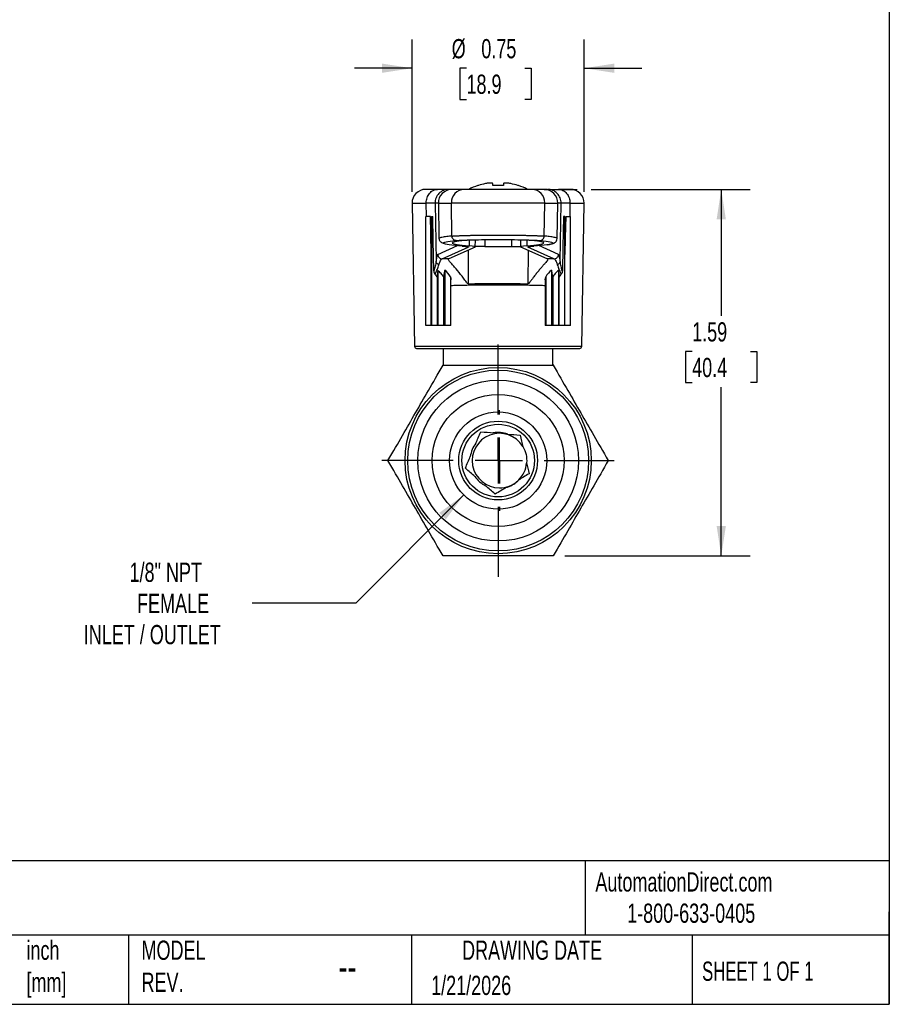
# Model space of a CAD drawing. Header units: inches. Extents: x 0.2 to 10.8, y 0.2 to 8.2.
# Tile 2 of 3: x 7 to 10.8, y 0.2 to 4.5. Entities that reach past the tile are written whole.
import ezdxf

# ---------------------------------------------------------------- set-up
doc = ezdxf.new("R2010")
doc.units = ezdxf.units.IN
doc.header["$MEASUREMENT"] = 0
doc.linetypes.add('SLD-Center', pattern=[0.75, 0.6, -0.05, 0.05, -0.05])
doc.linetypes.add('SLD-Solid', pattern=[0])
doc.layers.add('CENTER', color=40, linetype='SLD-Center')
doc.layers.add('DIMENSIONS', color=140, linetype='SLD-Solid', lineweight=25)
doc.layers.add('TEXT', color=140, linetype='SLD-Solid', lineweight=25)
doc.styles.add('SLDTEXTSTYLE0', font='TXT', dxfattribs={"width": 0.7})
doc.styles.add('SLDTEXTSTYLE1', font='TXT', dxfattribs={"width": 0.65})
doc.dimstyles.new('SLDDIMSTYLE0', dxfattribs={"dimtxt": 0.084961, "dimasz": 0.13, "dimexe": 0, "dimexo": 0.0625, "dimgap": 0.02124, "dimtad": 0, "dimtih": 1, "dimtoh": 1, "dimrnd": 1e-09, "dimzin": 12, "dimdsep": 46, "dimtxsty": 'SLDTEXTSTYLE0', "dimsah": 1, "dimcen": 0.09, "dimadec": 0, "dimazin": 3, "dimtfac": 1, "dimtofl": 0, "dimtmove": 0, "dimatfit": 3, "dimfxl": 0, "dimfrac": 2, "dimtolj": 1, "dimtzin": 12, "dimarcsym": 0})
doc.dimstyles.new('SLDDIMSTYLE1', dxfattribs={"dimtxt": 0.084961, "dimasz": 0.13, "dimexe": 0, "dimexo": 0.0625, "dimgap": 0.02124, "dimtad": 0, "dimtih": 1, "dimtoh": 1, "dimrnd": 1e-09, "dimdsep": 46, "dimtxsty": 'SLDTEXTSTYLE0', "dimsah": 1, "dimcen": 0.09, "dimadec": 0, "dimazin": 2, "dimtfac": 1, "dimtmove": 0, "dimatfit": 0, "dimfxl": 0, "dimfrac": 2, "dimtolj": 1, "dimtzin": 12, "dimarcsym": 0})
doc.dimstyles.new('SLDDIMSTYLE3', dxfattribs={"dimtxt": 0.084961, "dimasz": 0.13, "dimexe": 0, "dimexo": 0.0625, "dimgap": 0.02124, "dimtad": 0, "dimtih": 1, "dimtoh": 1, "dimrnd": 1e-09, "dimzin": 12, "dimdsep": 46, "dimtxsty": 'SLDTEXTSTYLE0', "dimsah": 1, "dimcen": 0, "dimadec": 0, "dimazin": 3, "dimtfac": 1, "dimtofl": 0, "dimtmove": 0, "dimatfit": 3, "dimfxl": 0, "dimfrac": 2, "dimtolj": 1, "dimtzin": 12, "dimarcsym": 0})

# ---------------------------------------------------------------- blocks, each defined once
blk = doc.blocks.new('_D_4')
at = {"layer": 'DIMENSIONS'}
for p, q in [((8.6817, 3.7709), (8.6817, 4.4308)), ((9.4276, 3.7709), (9.4276, 4.4308)), ((8.6817, 4.3058), (8.4317, 4.3058)), ((8.9175, 4.3058), (8.889, 4.3058)), ((8.889, 4.3058), (8.889, 4.1707)), ((9.17, 4.3058), (9.1985, 4.3058)), ((9.1985, 4.3058), (9.1985, 4.1707)), ((9.4276, 4.3058), (9.6776, 4.3058)), ((8.889, 4.1707), (8.9175, 4.1707)), ((9.1985, 4.1707), (9.17, 4.1707))]:
    blk.add_line(p, q, dxfattribs=at)
for points in [[(8.6817, 4.3058), (8.5517, 4.3258), (8.5517, 4.2858)], [(9.4276, 4.3058), (9.5576, 4.2858), (9.5576, 4.3258)]]:
    blk.add_solid(points, dxfattribs=at)
at = {"layer": 'DIMENSIONS', "char_height": 0.08333, "attachment_point": 1, "style": 'SLDTEXTSTYLE0'}
for s, insert in [('%%c', (8.8534, 4.4322)), ('0.75', (8.9817, 4.4322)), ('18.9', (8.9175, 4.2782))]:
    blk.add_mtext(s, dxfattribs=dict(at, insert=insert))
blk = doc.blocks.new('_D_5')
at = {"layer": 'DIMENSIONS'}
for p, q in [((9.3044, 3.781), (9.3976, 3.781)), ((9.4576, 3.781), (10.1467, 3.781)), ((10.0217, 3.781), (10.0217, 3.2327)), ((9.8955, 3.0786), (9.8669, 3.0786)), ((9.8669, 3.0786), (9.8669, 2.9436)), ((10.1479, 3.0786), (10.1765, 3.0786)), ((10.1765, 3.0786), (10.1765, 2.9436)), ((9.8669, 2.9436), (9.8955, 2.9436)), ((10.1765, 2.9436), (10.1479, 2.9436)), ((10.0217, 2.1924), (10.0217, 2.9246)), ((9.3433, 2.1924), (10.1467, 2.1924))]:
    blk.add_line(p, q, dxfattribs=at)
for points in [[(10.0217, 3.781), (10.0017, 3.651), (10.0417, 3.651)], [(10.0217, 2.1924), (10.0417, 2.3224), (10.0017, 2.3224)]]:
    blk.add_solid(points, dxfattribs=at)
at = {"layer": 'DIMENSIONS', "char_height": 0.08333, "attachment_point": 1, "style": 'SLDTEXTSTYLE0'}
for s, insert in [('1.59', (9.8955, 3.2051)), ('40.4', (9.8955, 3.051))]:
    blk.add_mtext(s, dxfattribs=dict(at, insert=insert))
blk = doc.blocks.new('_D_6')
at = {"layer": 'DIMENSIONS'}
for p, q in [((8.9057, 2.4568), (8.4375, 1.9886)), ((8.4375, 1.9886), (7.988, 1.9886))]:
    blk.add_line(p, q, dxfattribs=at)
blk.add_solid([(8.9057, 2.4568), (8.7996, 2.3791), (8.8279, 2.3508)], dxfattribs=at)
at = {"layer": 'DIMENSIONS', "attachment_point": 1, "style": 'SLDTEXTSTYLE0'}
for s, insert, char_height in [('1/8" NPT', (7.4574, 2.1635), 0.08333), ('FEMALE', (7.4897, 2.0285), 0.08333), ('INLET / OUTLET', (7.259, 1.8935), 0.083333)]:
    blk.add_mtext(s, dxfattribs=dict(at, insert=insert, char_height=char_height))
blk = doc.blocks.new('SW_CENTERMARKSYMBOL_0')
at = {"layer": 'CENTER', "color": 0}
for p, q in [((0, 0.2), (0, 0.5035)), ((0, 0), (0, 0.1)), ((-0.2, 0), (-0.5035, 0)), ((0, 0), (-0.1, 0)), ((0, 0), (0, -0.1)), ((0, 0), (0.1, 0)), ((0.2, 0), (0.5035, 0)), ((0, -0.2), (0, -0.5035))]:
    blk.add_line(p, q, dxfattribs=at)
blk = doc.blocks.new('SW_CENTERMARKSYMBOL_1')
at = {"layer": 'CENTER', "color": 0}
for p, q in [((0, 0.2), (0, 0.2181)), ((0, 0), (0, 0.1)), ((-0.2, 0), (-0.2181, 0)), ((0, 0), (-0.1, 0)), ((0, 0), (0, -0.1)), ((0, 0), (0.1, 0)), ((0.2, 0), (0.2181, 0)), ((0, -0.2), (0, -0.2181))]:
    blk.add_line(p, q, dxfattribs=at)

msp = doc.modelspace()

# ---------------------------------------------------------------- linework, layer by layer
for p, q in [((8.9693, 3.7977), (8.9661, 3.7977)), ((9.03, 3.8073), (9.0076, 3.8073)), ((9.031, 3.7977), (9.031, 3.8058)), ((9.0783, 3.7977), (9.031, 3.7977)), ((9.0783, 3.8058), (9.0783, 3.7977)), ((9.1017, 3.8073), (9.0793, 3.8073)), ((9.1432, 3.7977), (9.14, 3.7977)), ((8.7925, 3.781), (8.7407, 3.781)), ((8.8403, 3.781), (8.7925, 3.781)), ((8.8547, 3.781), (8.8403, 3.781)), ((8.9076, 3.781), (8.8547, 3.781)), ((9.2013, 3.781), (8.9076, 3.781)), ((9.2544, 3.781), (9.2013, 3.781)), ((9.2544, 3.781), (9.269, 3.781)), ((9.269, 3.781), (9.3168, 3.781)), ((9.3686, 3.781), (9.3168, 3.781)), ((8.6817, 3.7209), (8.6925, 3.0997)), ((8.6817, 3.7209), (8.7432, 3.7209)), ((8.7441, 3.6629), (8.7432, 3.7209)), ((8.7814, 3.7209), (8.7857, 3.4693)), ((8.7956, 3.7209), (8.7814, 3.7209)), ((8.7956, 3.7209), (8.7983, 3.5677)), ((8.7956, 3.7209), (8.8521, 3.7209)), ((8.8545, 3.5786), (8.8521, 3.7209)), ((9.2567, 3.7209), (8.8521, 3.7209)), ((9.2544, 3.5786), (9.2567, 3.7209)), ((9.2567, 3.7209), (9.3135, 3.7209)), ((9.3108, 3.5677), (9.3135, 3.7209)), ((9.3279, 3.7209), (9.3135, 3.7209)), ((9.3236, 3.4693), (9.3279, 3.7209)), ((9.3661, 3.7209), (9.3652, 3.6629)), ((9.3661, 3.7209), (9.4276, 3.7209)), ((9.4168, 3.0997), (9.4276, 3.7209)), ((8.7408, 3.1904), (8.7408, 3.6629)), ((8.7614, 3.6629), (8.7408, 3.6629)), ((8.7652, 3.6629), (8.7656, 3.6629)), ((8.7656, 3.6629), (8.7656, 3.1904)), ((8.7656, 3.6629), (8.7717, 3.6629)), ((9.3437, 3.6629), (9.3376, 3.6629)), ((9.3437, 3.1904), (9.3437, 3.6629)), ((9.3441, 3.6629), (9.3437, 3.6629)), ((9.3479, 3.6629), (9.3685, 3.6629)), ((9.3685, 3.1904), (9.3685, 3.6629)), ((8.9293, 3.56), (8.9289, 3.5361)), ((8.9558, 3.5316), (8.9563, 3.561)), ((8.9972, 3.5619), (8.9972, 3.5329)), ((9.1121, 3.5619), (9.1121, 3.5329)), ((9.1513, 3.5611), (9.1518, 3.5317)), ((9.1786, 3.5601), (9.1789, 3.5361)), ((8.765, 3.1904), (8.765, 3.4988)), ((8.7932, 3.4993), (8.8784, 3.5374)), ((8.8128, 3.48), (8.9255, 3.5304)), ((8.9548, 3.5308), (8.8412, 3.4805)), ((8.9242, 3.5172), (8.9251, 3.3719)), ((8.9972, 3.5329), (8.9558, 3.5329)), ((8.9972, 3.5329), (9.1121, 3.5329)), ((9.1121, 3.5329), (9.1518, 3.5329)), ((9.2679, 3.4805), (9.1528, 3.5308)), ((9.2965, 3.48), (9.1838, 3.5304)), ((9.185, 3.5167), (9.1841, 3.3718)), ((9.3161, 3.4993), (9.2315, 3.5372)), ((9.3443, 3.1904), (9.3443, 3.4987)), ((9.2697, 3.4782), (9.2695, 3.477)), ((8.7932, 3.43), (8.7932, 3.1904)), ((8.8235, 3.4311), (8.8235, 3.1904)), ((9.2858, 3.4311), (9.2858, 3.1904)), ((9.3161, 3.43), (9.3161, 3.1904)), ((8.7902, 3.4002), (8.7902, 3.1904)), ((8.818, 3.4014), (8.818, 3.1904)), ((8.8482, 3.4023), (8.8482, 3.1904)), ((8.8504, 3.1904), (8.8504, 3.3894)), ((9.2589, 3.3894), (9.2589, 3.1904)), ((9.2611, 3.4023), (9.2611, 3.1904)), ((9.2913, 3.4013), (9.2913, 3.1904)), ((9.3191, 3.1904), (9.3191, 3.4002)), ((8.765, 3.1904), (8.7408, 3.1904)), ((8.7656, 3.1904), (8.765, 3.1904)), ((8.7902, 3.1904), (8.7656, 3.1904)), ((8.7932, 3.1904), (8.7902, 3.1904)), ((8.818, 3.1904), (8.7932, 3.1904)), ((8.8235, 3.1904), (8.818, 3.1904)), ((8.8482, 3.1904), (8.8235, 3.1904)), ((8.8504, 3.1904), (8.8482, 3.1904)), ((9.2611, 3.1904), (9.2589, 3.1904)), ((9.2858, 3.1904), (9.2611, 3.1904)), ((9.2913, 3.1904), (9.2858, 3.1904)), ((9.3161, 3.1904), (9.2913, 3.1904)), ((9.3191, 3.1904), (9.3161, 3.1904)), ((9.3437, 3.1904), (9.3191, 3.1904)), ((9.3443, 3.1904), (9.3437, 3.1904)), ((9.3685, 3.1904), (9.3443, 3.1904)), ((9.4168, 3.0997), (8.6925, 3.0997)), ((8.7004, 3.092), (9.4089, 3.092)), ((8.8184, 3.0234), (8.8184, 3.092)), ((9.2909, 3.092), (9.2909, 3.0234)), ((8.816, 3.0192), (8.8184, 3.0234)), ((9.2909, 3.0234), (9.2933, 3.0192))]:
    msp.add_line(p, q)
at = {"flags": 128}
for points in [[(8.765, 3.4988), (8.763, 3.5907), (8.7614, 3.6629)], [(8.7763, 3.4273), (8.7737, 3.5592), (8.7717, 3.6629)], [(9.3376, 3.6629), (9.335, 3.5309), (9.333, 3.4273)], [(9.3479, 3.6629), (9.3459, 3.5709), (9.3443, 3.4987)], [(8.9007, 3.5352), (8.9076, 3.5346), (8.9135, 3.5341), (8.9183, 3.5335), (8.922, 3.5329), (8.9246, 3.5322), (8.926, 3.5316), (8.9263, 3.531), (8.9255, 3.5304)]]:
    msp.add_lwpolyline(points, dxfattribs=at)
for radius in [0.4035, 0.3917, 0.3484, 0.2859, 0.2106, 0.1707, 0.1573]:
    msp.add_circle((9.0547, 2.6058), radius)
for centre, radius, start, end in [((9.0547, 3.5393), 0.2731, 108.9246, 117.7873), ((9.0547, 3.5393), 0.2721, 101.6867, 108.2857), ((9.0547, 3.5393), 0.2721, 71.7143, 78.3133), ((9.0547, 3.5393), 0.2731, 62.2127, 71.0754), ((8.7407, 3.7219), 0.0591, 90, 181), ((8.8547, 3.7219), 0.0591, 90, 181), ((8.9094, 3.7237), 0.0573, 91.8639, 181.7498), ((9.1994, 3.7237), 0.0573, 358.2424, 88.1273), ((9.2544, 3.7219), 0.0591, 359, 90), ((9.3686, 3.7219), 0.0591, 359, 90), ((9.006, -6.132), 9.6139, 90.98203, 91.15123), ((9.1033, -6.1351), 9.6171, 88.84879, 89.01906), ((8.7004, 3.0999), 0.00787, 181, 270), ((9.4089, 3.0999), 0.00787, 270, 359), ((9.0604, 2.6058), 0.1181, 31.1049, 270), ((9.0547, 2.6058), 0.122, 70.116, 99.8346), ((9.0547, 2.6058), 0.122, 142.116, 171.8346), ((9.0604, 2.6058), 0.1181, 314.9451, 354.5258), ((9.0547, 2.6058), 0.122, 214.116, 243.8346), ((9.0604, 2.6058), 0.1181, 270, 312.2129), ((9.0547, 2.6058), 0.122, 286.116, 314.2123)]:
    msp.add_arc(centre, radius, start, end)
for centre, major_axis, ratio, start_param, end_param in [((8.9076, 3.7219), (0, 0.0591), 0.938842, 1.570797, 1.58825), ((9.2013, 3.7219), (0, 0.0591), 0.93856, 4.694936, 4.71239), ((9.7191, 3.5483), (0.8633, 0), 0.034921, 2.786278, 3.55606), ((9.0547, 3.5569), (0.1545, 0), 0.034921, 0.350061, 2.787932), ((8.3894, 3.5483), (0.8633, 0), 0.034921, 5.866897, 6.635018), ((8.6383, 3.5317), (0.3175, 0), 0.034921, 6.204459, 6.697653), ((9.4693, 3.5317), (0.3175, 0), 0.034921, 2.725305, 3.221359)]:
    msp.add_ellipse(centre, major_axis=major_axis, ratio=ratio, start_param=start_param, end_param=end_param)
for points in [[(9.0076, 3.8073), (9.0049, 3.8068), (9.0022, 3.8064), (8.9995, 3.8058)], [(9.031, 3.8058), (9.031, 3.8064), (9.0307, 3.8068), (9.03, 3.8073)], [(9.0793, 3.8073), (9.0786, 3.8068), (9.0783, 3.8064), (9.0783, 3.8058)], [(9.1098, 3.8058), (9.1071, 3.8064), (9.1044, 3.8068), (9.1017, 3.8073)], [(8.7432, 3.7209), (8.7432, 3.7212), (8.7432, 3.7216), (8.7432, 3.7219)], [(9.3661, 3.7219), (9.3661, 3.7216), (9.3661, 3.7212), (9.3661, 3.7209)], [(8.7981, 3.454), (8.7947, 3.4553), (8.7885, 3.4596), (8.7859, 3.466), (8.7857, 3.4693)], [(8.8394, 3.4782), (8.84, 3.4795), (8.8406, 3.4802), (8.8412, 3.4805)], [(9.2679, 3.4805), (9.2685, 3.4803), (9.2691, 3.4795), (9.2697, 3.4782)], [(9.3236, 3.4693), (9.3234, 3.466), (9.3208, 3.4596), (9.3146, 3.4553), (9.3112, 3.454)], [(8.7763, 3.4273), (8.7764, 3.4222), (8.7777, 3.4171), (8.7809, 3.4133)], [(8.7809, 3.4132), (8.7843, 3.4091), (8.7874, 3.4048), (8.7902, 3.4002)], [(8.7932, 3.43), (8.792, 3.4213), (8.791, 3.4114), (8.7902, 3.4002)], [(8.8482, 3.4023), (8.8417, 3.4132), (8.833, 3.4228), (8.8235, 3.4311)], [(9.2858, 3.4311), (9.2763, 3.4228), (9.2676, 3.4132), (9.2611, 3.4023)], [(9.3161, 3.43), (9.3173, 3.4213), (9.3183, 3.4114), (9.3191, 3.4002)], [(9.3191, 3.4002), (9.3219, 3.4048), (9.325, 3.4091), (9.3284, 3.4132)], [(9.333, 3.4273), (9.3329, 3.4222), (9.3316, 3.4171), (9.3284, 3.4132)], [(8.8482, 3.4023), (8.8491, 3.3981), (8.8498, 3.3938), (8.8504, 3.3894)], [(9.2589, 3.3894), (9.2595, 3.3938), (9.2602, 3.3981), (9.2611, 3.4023)], [(8.9583, 2.6807), (8.965, 2.6964), (8.9718, 2.7124), (8.9796, 2.7308)], [(8.9796, 2.7308), (8.9996, 2.729), (9.0169, 2.7275), (9.0338, 2.726)], [(9.0962, 2.7206), (9.1131, 2.7191), (9.1304, 2.7175), (9.1504, 2.7158)], [(9.1504, 2.7158), (9.1545, 2.6977), (9.1582, 2.6819), (9.1617, 2.6665)], [(8.9126, 2.573), (8.9204, 2.5915), (8.9272, 2.6075), (8.9338, 2.6231)], [(8.9536, 2.5373), (8.9408, 2.5485), (8.9277, 2.5599), (8.9126, 2.573)], [(9.1781, 2.5955), (9.1814, 2.5809), (9.1849, 2.5658), (9.1888, 2.5487)], [(9.1427, 2.521), (9.1417, 2.5201), (9.1407, 2.5192), (9.1398, 2.5183)], [(9.1888, 2.5487), (9.1718, 2.5385), (9.1571, 2.5297), (9.1427, 2.521)], [(9.0419, 2.4605), (9.0268, 2.4737), (9.0136, 2.4851), (9.0008, 2.4962)], [(9.0885, 2.4885), (9.074, 2.4798), (9.0591, 2.4708), (9.0419, 2.4605)]]:
    msp.add_open_spline(points, degree=3)
for points, knots in [([(8.7432, 3.7219), (8.7432, 3.7297), (8.7445, 3.7374), (8.7494, 3.7517), (8.7531, 3.7582), (8.7622, 3.7691), (8.7677, 3.7735), (8.7796, 3.7794), (8.786, 3.781), (8.7925, 3.781)], [0, 0, 0, 0, 0.25, 0.25, 0.5, 0.5, 0.75, 0.75, 1, 1, 1, 1]), ([(8.8403, 3.781), (8.8325, 3.781), (8.8247, 3.7794), (8.8103, 3.7734), (8.8037, 3.7689), (8.7928, 3.7577), (8.7885, 3.7511), (8.7827, 3.7365), (8.7813, 3.7287), (8.7814, 3.7209)], [0, 0, 0, 0, 0.25, 0.25, 0.5, 0.5, 0.75, 0.75, 1, 1, 1, 1]), ([(9.3279, 3.7209), (9.328, 3.7287), (9.3266, 3.7365), (9.3208, 3.7511), (9.3165, 3.7577), (9.3056, 3.7689), (9.299, 3.7734), (9.2846, 3.7794), (9.2768, 3.781), (9.269, 3.781)], [0, 0, 0, 0, 0.25, 0.25, 0.5, 0.5, 0.75, 0.75, 1, 1, 1, 1]), ([(9.3168, 3.781), (9.3233, 3.781), (9.3297, 3.7794), (9.3416, 3.7735), (9.3471, 3.7691), (9.3562, 3.7582), (9.3599, 3.7517), (9.3648, 3.7374), (9.3661, 3.7297), (9.3661, 3.7219)], [0, 0, 0, 0, 0.25, 0.25, 0.5, 0.5, 0.75, 0.75, 1, 1, 1, 1]), ([(8.7814, 3.7209), (8.7811, 3.7209), (8.7805, 3.7209), (8.7791, 3.7209), (8.7773, 3.7209), (8.7751, 3.7209), (8.7724, 3.7209), (8.7694, 3.7209), (8.766, 3.7209), (8.7622, 3.7209), (8.758, 3.7209), (8.7534, 3.7209), (8.7485, 3.7209), (8.745, 3.7209), (8.7432, 3.7209)], [0, 0, 0, 0, 0.083334, 0.166668, 0.250002, 0.333335, 0.416668, 0.500001, 0.583334, 0.666667, 0.75, 0.833333, 0.916667, 1, 1, 1, 1]), ([(9.3661, 3.7209), (9.3643, 3.7209), (9.3608, 3.7209), (9.3559, 3.7209), (9.3513, 3.7209), (9.3471, 3.7209), (9.3433, 3.7209), (9.3399, 3.7209), (9.3369, 3.7209), (9.3342, 3.7209), (9.332, 3.7209), (9.3302, 3.7209), (9.3288, 3.7209), (9.3282, 3.7209), (9.3279, 3.7209)], [0, 0, 0, 0, 0.083333, 0.166667, 0.25, 0.333333, 0.416666, 0.499999, 0.583332, 0.666665, 0.749998, 0.833332, 0.916666, 1, 1, 1, 1]), ([(8.7652, 3.6629), (8.7652, 3.6355), (8.7651, 3.6082), (8.7651, 3.5535), (8.765, 3.5261), (8.765, 3.4988)], [0.0000013, 0.0000013, 0.0000013, 0.0000013, 0.208508, 0.208508, 0.4170503, 0.4170503, 0.4170503, 0.4170503]), ([(9.3443, 3.4987), (9.3443, 3.526), (9.3442, 3.5534), (9.3442, 3.6081), (9.3441, 3.6355), (9.3441, 3.6629)], [0.000001, 0.000001, 0.000001, 0.000001, 0.2086477, 0.2086477, 0.4172587, 0.4172587, 0.4172587, 0.4172587]), ([(8.7983, 3.5677), (8.7985, 3.5659), (8.7991, 3.5613), (8.8016, 3.5572), (8.8059, 3.5527), (8.8123, 3.5492), (8.8182, 3.5473), (8.821, 3.5465)], [0, 0, 0, 0, 0.106104, 0.267657, 0.485256, 0.758896, 1, 1, 1, 1]), ([(8.8545, 3.5786), (8.8508, 3.5782), (8.8427, 3.5774), (8.8315, 3.5761), (8.8203, 3.5746), (8.8103, 3.5729), (8.8026, 3.5709), (8.7984, 3.5692), (8.7988, 3.5681), (8.7989, 3.5677)], [0, 0, 0, 0, 0.101955, 0.222932, 0.362926, 0.521936, 0.699956, 0.896984, 1, 1, 1, 1]), ([(8.9007, 3.5352), (8.8761, 3.5371), (8.8567, 3.539), (8.8292, 3.543), (8.8211, 3.5451), (8.8163, 3.5492), (8.8197, 3.5512), (8.8379, 3.5553), (8.8527, 3.5573), (8.8729, 3.5592)], [0, 0, 0, 0, 0.25, 0.25, 0.5, 0.5, 0.75, 0.75, 1, 1, 1, 1]), ([(8.8545, 3.5786), (8.8556, 3.5786), (8.8579, 3.5788), (8.8617, 3.5791), (8.8659, 3.5794), (8.8704, 3.5796), (8.8753, 3.5799), (8.8804, 3.5801), (8.8858, 3.5803), (8.8915, 3.5805), (8.8974, 3.5808), (8.9035, 3.581), (8.9098, 3.5811), (8.9163, 3.5813), (8.923, 3.5815), (8.9298, 3.5817), (8.9368, 3.5818), (8.9438, 3.5819), (8.951, 3.5821), (8.9583, 3.5822), (8.9656, 3.5823), (8.973, 3.5824), (8.9805, 3.5825), (8.9879, 3.5826), (8.9954, 3.5827), (9.0029, 3.5828), (9.0104, 3.5828), (9.0178, 3.5829), (9.0253, 3.5829), (9.0326, 3.5829), (9.04, 3.583), (9.0472, 3.583), (9.0521, 3.583), (9.0545, 3.583)], [0, 0, 0, 0, 0.036818, 0.073331, 0.109541, 0.145447, 0.181049, 0.216348, 0.251342, 0.286032, 0.320418, 0.354501, 0.388279, 0.421753, 0.454924, 0.48779, 0.520352, 0.55261, 0.584565, 0.616215, 0.647561, 0.678603, 0.709341, 0.739775, 0.769905, 0.799731, 0.829252, 0.85847, 0.887384, 0.915994, 0.9443, 0.972302, 1, 1, 1, 1]), ([(8.8729, 3.5592), (8.8682, 3.5593), (8.8587, 3.5635), (8.8546, 3.5735), (8.8545, 3.5786)], [0, 0, 0, 0, 0.4999463, 0.9999463, 0.9999463, 0.9999463, 0.9999463]), ([(8.8729, 3.5592), (8.8797, 3.5599), (8.8893, 3.5605), (8.9132, 3.5616), (8.9276, 3.562), (8.9598, 3.5628), (8.9776, 3.5631), (9.0151, 3.5635), (9.0544, 3.5638), (9.0936, 3.5636), (9.1311, 3.5631), (9.1488, 3.5628), (9.1969, 3.5616), (9.2222, 3.5605), (9.2359, 3.5592)], [0, 0, 0, 0, 0.125, 0.125, 0.25, 0.25, 0.375, 0.375, 0.5, 0.625, 0.625, 0.75, 0.75, 1, 1, 1, 1]), ([(9.0545, 3.583), (9.0576, 3.583), (9.0638, 3.583), (9.0732, 3.583), (9.0827, 3.5829), (9.0923, 3.5829), (9.102, 3.5828), (9.1116, 3.5827), (9.1213, 3.5826), (9.1309, 3.5825), (9.1405, 3.5824), (9.15, 3.5822), (9.1594, 3.5821), (9.1686, 3.5819), (9.1776, 3.5817), (9.1865, 3.5815), (9.195, 3.5813), (9.2033, 3.581), (9.2113, 3.5808), (9.2188, 3.5805), (9.226, 3.5802), (9.2328, 3.5799), (9.239, 3.5796), (9.2447, 3.5793), (9.25, 3.5789), (9.2529, 3.5787), (9.2544, 3.5786)], [0, 0, 0, 0, 0.0358459, 0.0721979, 0.1090559, 0.1464201, 0.1842904, 0.2226669, 0.2615496, 0.3009385, 0.3408336, 0.3812349, 0.4221425, 0.4635563, 0.5054763, 0.5479025, 0.5908349, 0.6342734, 0.6782181, 0.7226689, 0.7676258, 0.8130887, 0.8590576, 0.9055325, 0.9525133, 1, 1, 1, 1]), ([(9.2359, 3.5592), (9.2562, 3.5573), (9.271, 3.5553), (9.2893, 3.5512), (9.2927, 3.5492), (9.2881, 3.5451), (9.28, 3.543), (9.2525, 3.539), (9.2331, 3.5371), (9.2086, 3.5352)], [0, 0, 0, 0, 0.25, 0.25, 0.5, 0.5, 0.75, 0.75, 1, 1, 1, 1]), ([(9.2359, 3.5592), (9.2406, 3.5593), (9.2501, 3.5635), (9.2542, 3.5735), (9.2543, 3.5786)], [0, 0, 0, 0, 0.4993322, 0.9993322, 0.9993322, 0.9993322, 0.9993322]), ([(9.3101, 3.5677), (9.3103, 3.5681), (9.3107, 3.5692), (9.3064, 3.5709), (9.2987, 3.5729), (9.2886, 3.5746), (9.2774, 3.5761), (9.2661, 3.5774), (9.2581, 3.5782), (9.2544, 3.5786)], [0, 0, 0, 0, 0.104534, 0.301168, 0.478851, 0.63758, 0.777349, 0.898157, 1, 1, 1, 1]), ([(9.2665, 3.5412), (9.2701, 3.5417), (9.2781, 3.5428), (9.2859, 3.5445), (9.2916, 3.546), (9.2952, 3.5472), (9.2983, 3.5485), (9.3032, 3.5516), (9.3089, 3.5575), (9.3101, 3.5642), (9.3108, 3.5677)], [0, 0, 0, 0, 0.1733377, 0.3785298, 0.4950353, 0.5952906, 0.6835732, 0.778732, 0.8839707, 1, 1, 1, 1]), ([(8.7932, 3.4993), (8.7918, 3.4987), (8.7904, 3.4957), (8.7879, 3.4855), (8.7867, 3.4783), (8.7857, 3.4693)], [0, 0, 0, 0, 0.5, 0.5, 1, 1, 1, 1]), ([(8.7932, 3.4993), (8.7933, 3.4942), (8.7954, 3.4892), (8.8027, 3.4821), (8.8077, 3.48), (8.8128, 3.48)], [0, 0, 0, 0, 0.5, 0.5, 1, 1, 1, 1]), ([(8.8993, 3.5353), (8.9029, 3.535), (8.91, 3.5344), (8.9166, 3.5335), (8.9174, 3.5334), (8.9178, 3.5334)], [0, 0, 0, 0, 0.355509, 0.696318, 1, 1, 1, 1]), ([(8.9255, 3.5304), (8.9229, 3.5306), (8.9191, 3.5308), (8.9161, 3.5331), (8.9152, 3.5337)], [0, 0, 0, 0, 0.688825, 1, 1, 1, 1]), ([(9.2086, 3.5352), (9.1986, 3.5345), (9.1915, 3.5337), (9.1831, 3.532), (9.182, 3.5312), (9.1838, 3.5304)], [0, 0, 0, 0, 0.5, 0.5, 1, 1, 1, 1]), ([(9.1943, 3.5339), (9.1933, 3.5331), (9.1903, 3.5308), (9.1864, 3.5306), (9.1838, 3.5304)], [0, 0, 0, 0, 0.325859, 1, 1, 1, 1]), ([(9.1904, 3.5331), (9.1908, 3.5332), (9.1916, 3.5334), (9.1983, 3.5343), (9.206, 3.5349), (9.21, 3.5353)], [0, 0, 0, 0, 0.25804, 0.611874, 1, 1, 1, 1]), ([(9.2965, 3.48), (9.3016, 3.48), (9.3066, 3.4821), (9.3139, 3.4892), (9.316, 3.4942), (9.3161, 3.4993)], [0, 0, 0, 0, 0.5, 0.5, 1, 1, 1, 1]), ([(9.3236, 3.4693), (9.3226, 3.4783), (9.3214, 3.4855), (9.3189, 3.4957), (9.3175, 3.4987), (9.3161, 3.4993)], [0, 0, 0, 0, 0.5, 0.5, 1, 1, 1, 1]), ([(8.7857, 3.4693), (8.7853, 3.4657), (8.7847, 3.4619), (8.7828, 3.4514), (8.7812, 3.4446), (8.7784, 3.4341), (8.7774, 3.4307), (8.7763, 3.4273)], [0.5822387, 0.5822387, 0.5822387, 0.5822387, 0.7072387, 0.7072387, 0.9072387, 0.9072387, 1, 1, 1, 1]), ([(8.7981, 3.454), (8.7998, 3.4596), (8.8015, 3.4643), (8.8048, 3.4716), (8.8064, 3.4744), (8.809, 3.4776), (8.81, 3.4786), (8.8116, 3.4796), (8.8122, 3.4798), (8.8128, 3.48)], [0, 0, 0, 0, 0.355, 0.355, 0.675, 0.675, 0.875, 0.875, 0.9996536, 0.9996536, 0.9996536, 0.9996536]), ([(8.9251, 3.372), (8.9242, 3.372), (8.9234, 3.3724), (8.922, 3.3734), (8.9214, 3.374), (8.9196, 3.3759), (8.9184, 3.3773), (8.9151, 3.3814), (8.913, 3.3843), (8.9067, 3.3928), (8.9024, 3.3986), (8.8895, 3.4155), (8.8808, 3.4263), (8.8678, 3.4416), (8.8635, 3.4465), (8.8555, 3.4556), (8.8517, 3.4598), (8.8453, 3.4671), (8.8427, 3.4702), (8.8395, 3.4751), (8.8389, 3.4769), (8.8394, 3.4782)], [0, 0, 0, 0, 0.015625, 0.015625, 0.03125, 0.03125, 0.0625, 0.0625, 0.125, 0.125, 0.25, 0.25, 0.5, 0.5, 0.625, 0.625, 0.75, 0.75, 0.875, 0.875, 1, 1, 1, 1]), ([(9.2689, 3.4742), (9.2687, 3.4738), (9.2682, 3.4729), (9.2672, 3.4714), (9.2659, 3.4698), (9.2631, 3.4663), (9.2575, 3.4599), (9.2484, 3.4497), (9.2383, 3.438), (9.2279, 3.4257), (9.2173, 3.4125), (9.2105, 3.4034), (9.2069, 3.3987)], [0, 0, 0, 0, 0.0352, 0.070458, 0.105897, 0.141633, 0.279466, 0.425714, 0.563001, 0.712433, 0.850282, 1, 1, 1, 1]), ([(9.2965, 3.48), (9.2971, 3.4798), (9.2977, 3.4796), (9.2993, 3.4786), (9.3003, 3.4776), (9.3029, 3.4744), (9.3045, 3.4716), (9.3078, 3.4643), (9.3095, 3.4596), (9.3112, 3.454)], [0.0003464, 0.0003464, 0.0003464, 0.0003464, 0.125, 0.125, 0.325, 0.325, 0.645, 0.645, 1, 1, 1, 1]), ([(9.333, 3.4273), (9.3319, 3.4307), (9.3309, 3.4341), (9.3281, 3.4446), (9.3265, 3.4514), (9.3246, 3.4619), (9.324, 3.4657), (9.3236, 3.4693)], [0, 0, 0, 0, 0.0927853, 0.0927853, 0.2927853, 0.2927853, 0.4177853, 0.4177853, 0.4177853, 0.4177853]), ([(8.7809, 3.4133), (8.7832, 3.4178), (8.7854, 3.4222), (8.7902, 3.4328), (8.7927, 3.4387), (8.7961, 3.4477), (8.7972, 3.4509), (8.7981, 3.454)], [0.5345772, 0.5345772, 0.5345772, 0.5345772, 0.675, 0.675, 0.875, 0.875, 1, 1, 1, 1]), ([(8.818, 3.4014), (8.8148, 3.4066), (8.8112, 3.4115), (8.8029, 3.4211), (8.7982, 3.4257), (8.7932, 3.43)], [0.00002997, 0.00002997, 0.00002997, 0.00002997, 0.04652875, 0.04652875, 0.09662061, 0.09662061, 0.09662061, 0.09662061]), ([(8.8235, 3.4311), (8.8224, 3.4266), (8.8213, 3.4218), (8.8195, 3.4118), (8.8187, 3.4067), (8.818, 3.4014)], [0.00001105, 0.00001105, 0.00001105, 0.00001105, 0.05093012, 0.05093012, 0.09815091, 0.09815091, 0.09815091, 0.09815091]), ([(9.2913, 3.4013), (9.2906, 3.4067), (9.2898, 3.4118), (9.288, 3.4218), (9.2869, 3.4266), (9.2858, 3.4311)], [0.00003001, 0.00003001, 0.00003001, 0.00003001, 0.04750859, 0.04750859, 0.09870689, 0.09870689, 0.09870689, 0.09870689]), ([(9.3161, 3.43), (9.3111, 3.4257), (9.3064, 3.4211), (9.2981, 3.4115), (9.2945, 3.4066), (9.2913, 3.4013)], [0.00003395, 0.00003395, 0.00003395, 0.00003395, 0.0498747, 0.0498747, 0.0961395, 0.0961395, 0.0961395, 0.0961395]), ([(9.3112, 3.454), (9.3121, 3.4509), (9.3132, 3.4477), (9.3166, 3.4387), (9.3191, 3.4328), (9.3239, 3.4222), (9.3261, 3.4178), (9.3284, 3.4133)], [0, 0, 0, 0, 0.125, 0.125, 0.325, 0.325, 0.4654473, 0.4654473, 0.4654473, 0.4654473]), ([(8.9251, 3.3719), (8.9289, 3.372), (8.9365, 3.3721), (8.9481, 3.3723), (8.9597, 3.3724), (8.9714, 3.3725), (8.9832, 3.3727), (8.9951, 3.3728), (9.0069, 3.3728), (9.0189, 3.3729), (9.0308, 3.3729), (9.0427, 3.373), (9.0507, 3.373), (9.0546, 3.373)], [0, 0, 0, 0, 0.0917914, 0.183406, 0.2748438, 0.3661051, 0.45719, 0.5480985, 0.6388307, 0.7293869, 0.8197671, 0.9099714, 1, 1, 1, 1]), ([(9.0546, 3.373), (9.0586, 3.373), (9.0666, 3.373), (9.0785, 3.3729), (9.0904, 3.3729), (9.1023, 3.3728), (9.1142, 3.3727), (9.126, 3.3726), (9.1378, 3.3725), (9.1495, 3.3724), (9.1611, 3.3722), (9.1727, 3.372), (9.1803, 3.3719), (9.1841, 3.3718)], [0, 0, 0, 0, 0.089977, 0.180141, 0.27049, 0.361026, 0.451748, 0.542657, 0.633752, 0.725033, 0.816502, 0.908157, 1, 1, 1, 1]), ([(9.2069, 3.3987), (9.2057, 3.3971), (9.2033, 3.3938), (9.1997, 3.389), (9.1965, 3.3848), (9.1935, 3.3809), (9.1912, 3.3776), (9.1893, 3.375), (9.1877, 3.3733), (9.186, 3.3721), (9.1847, 3.3719), (9.1841, 3.3718)], [0, 0, 0, 0, 0.170363, 0.335241, 0.494765, 0.613995, 0.750935, 0.82611, 0.882845, 0.944956, 1, 1, 1, 1]), ([(9.0547, 3.3663), (9.0426, 3.3662), (9.0182, 3.3662), (8.9816, 3.3659), (8.9452, 3.3655), (8.9095, 3.3649), (8.8775, 3.3642), (8.8586, 3.3636), (8.8504, 3.3634)], [0, 0, 0, 0, 0.167288, 0.337376, 0.510264, 0.685954, 0.864449, 1, 1, 1, 1]), ([(9.2589, 3.3634), (9.2507, 3.3636), (9.2318, 3.3642), (9.1998, 3.3649), (9.1641, 3.3655), (9.1277, 3.3659), (9.0911, 3.3662), (9.0667, 3.3662), (9.0547, 3.3663)], [0, 0, 0, 0, 0.135528, 0.314028, 0.489723, 0.662616, 0.832707, 1, 1, 1, 1]), ([(8.5773, 2.6058), (8.6003, 2.6456), (8.6208, 2.681), (8.6597, 2.7485), (8.6782, 2.7805), (8.7151, 2.8444), (8.7336, 2.8764), (8.7725, 2.9439), (8.793, 2.9794), (8.816, 3.0192)], [0, 0, 0, 0, 0.25, 0.25, 0.5, 0.5, 0.75, 0.75, 1, 1, 1, 1]), ([(8.816, 3.0192), (8.8619, 3.0192), (8.9029, 3.0192), (8.9808, 3.0192), (9.0177, 3.0192), (9.0916, 3.0192), (9.1285, 3.0192), (9.2064, 3.0192), (9.2474, 3.0192), (9.2933, 3.0192)], [0, 0, 0, 0, 0.25, 0.25, 0.5, 0.5, 0.75, 0.75, 1, 1, 1, 1]), ([(9.2933, 3.0192), (9.3163, 2.9794), (9.3368, 2.9439), (9.3757, 2.8764), (9.3942, 2.8444), (9.4311, 2.7805), (9.4496, 2.7485), (9.4885, 2.681), (9.509, 2.6456), (9.532, 2.6058)], [0, 0, 0, 0, 0.25, 0.25, 0.5, 0.5, 0.75, 0.75, 1, 1, 1, 1]), ([(9.1617, 2.6665), (9.1681, 2.6558), (9.1727, 2.6444), (9.1783, 2.6203), (9.1791, 2.6079), (9.1781, 2.5955)], [0, 0, 0, 0, 0.5, 0.5, 1, 1, 1, 1]), ([(8.816, 2.1924), (8.793, 2.2322), (8.7725, 2.2677), (8.7336, 2.3352), (8.7151, 2.3671), (8.6782, 2.4311), (8.6597, 2.463), (8.6208, 2.5305), (8.6003, 2.566), (8.5773, 2.6058)], [0, 0, 0, 0, 0.25, 0.25, 0.5, 0.5, 0.75, 0.75, 1, 1, 1, 1]), ([(9.532, 2.6058), (9.509, 2.566), (9.4885, 2.5305), (9.4496, 2.463), (9.4311, 2.4311), (9.3942, 2.3671), (9.3757, 2.3352), (9.3368, 2.2677), (9.3163, 2.2322), (9.2933, 2.1924)], [0, 0, 0, 0, 0.25, 0.25, 0.5, 0.5, 0.75, 0.75, 1, 1, 1, 1]), ([(9.2933, 2.1924), (9.2474, 2.1924), (9.2064, 2.1924), (9.1285, 2.1924), (9.0916, 2.1924), (9.0177, 2.1924), (8.9808, 2.1924), (8.9029, 2.1924), (8.8619, 2.1924), (8.816, 2.1924)], [0, 0, 0, 0, 0.25, 0.25, 0.5, 0.5, 0.75, 0.75, 1, 1, 1, 1])]:
    msp.add_open_spline(points, degree=3, knots=knots)
at = {"layer": 'TEXT'}
for p, q in [((10.75, 8.25), (10.75, 0.25)), ((10.75, 0.8711), (0.25, 0.8711)), ((9.4321, 0.8711), (9.4321, 0.55)), ((10.75, 0.25), (10.75, 0.65)), ((10.75, 0.55), (0.25, 0.55)), ((7.4528, 0.55), (7.4528, 0.25)), ((8.6797, 0.55), (8.6797, 0.25)), ((9.8956, 0.55), (9.8956, 0.25)), ((0.25, 0.25), (10.75, 0.25))]:
    msp.add_line(p, q, dxfattribs=at)

# ---------------------------------------------------------------- block references
at = {"layer": 'CENTER'}
for name, p in [('SW_CENTERMARKSYMBOL_0', (9.0547, 2.6058)), ('SW_CENTERMARKSYMBOL_1', (9.0604, 2.6058))]:
    msp.add_blockref(name, p, dxfattribs=at)

# ---------------------------------------------------------------- texts
at = {"layer": 'TEXT'}
for s, insert, char_height, attachment_point, style in [('AutomationDirect.com', (9.4762, 0.8219), 0.083333, 1, 'SLDTEXTSTYLE0'), ('1-800-633-0405', (9.6138, 0.6865), 0.083333, 1, 'SLDTEXTSTYLE0'), ('inch^J[mm]', (7.0104, 0.5261), 0.08333, 1, 'SLDTEXTSTYLE0'), ('MODEL ^JREV.', (7.5092, 0.5261), 0.083333, 1, 'SLDTEXTSTYLE0'), ('DRAWING DATE', (9.2018, 0.5261), 0.083333, 2, 'SLDTEXTSTYLE0'), ('SHEET 1 OF 1', (9.9386, 0.4351), 0.083333, 1, 'SLDTEXTSTYLE1'), ('--', (8.3633, 0.4754), 0.125, 1, 'SLDTEXTSTYLE0'), ('1/21/2026', (8.7643, 0.3737), 0.08333, 1, 'SLDTEXTSTYLE0')]:
    msp.add_mtext(s, dxfattribs=dict(at, insert=insert, char_height=char_height, attachment_point=attachment_point, style=style))

# ---------------------------------------------------------------- dimensions: what is measured, and where the dimension line sits
at = {"layer": 'DIMENSIONS'}
dim = msp.add_linear_dim(base=(8.6817, 4.3058), p1=(9.4276, 3.7209), p2=(8.6817, 3.7209), text='%%c<>', dimstyle='SLDDIMSTYLE1', dxfattribs=at)
dim.commit()
dim.dimension.update_dxf_attribs({"geometry": '_D_4', "text_midpoint": (9.0437, 4.3058), "dimtype": 160})
dim = msp.add_linear_dim(base=(10.0217, 3.781), p1=(9.2933, 2.1924), p2=(9.2544, 3.781), angle=90, dimstyle='SLDDIMSTYLE0', dxfattribs=at)
dim.commit()
dim.dimension.update_dxf_attribs({"geometry": '_D_5', "text_midpoint": (10.0217, 3.0786), "dimtype": 160})
dim = msp.add_diameter_dim_2p(p1=(9.2036, 2.7547), p2=(8.9057, 2.4568), text='1/8" NPT\\PFEMALE\\PINLET / OUTLET', dimstyle='SLDDIMSTYLE3', override={"dimpost": '<>'}, dxfattribs=at)
dim.commit()
dim.dimension.update_dxf_attribs({"geometry": '_D_6', "text_midpoint": (7.7076, 1.9886), "dimtype": 163})

doc.saveas('drawing.dxf')
